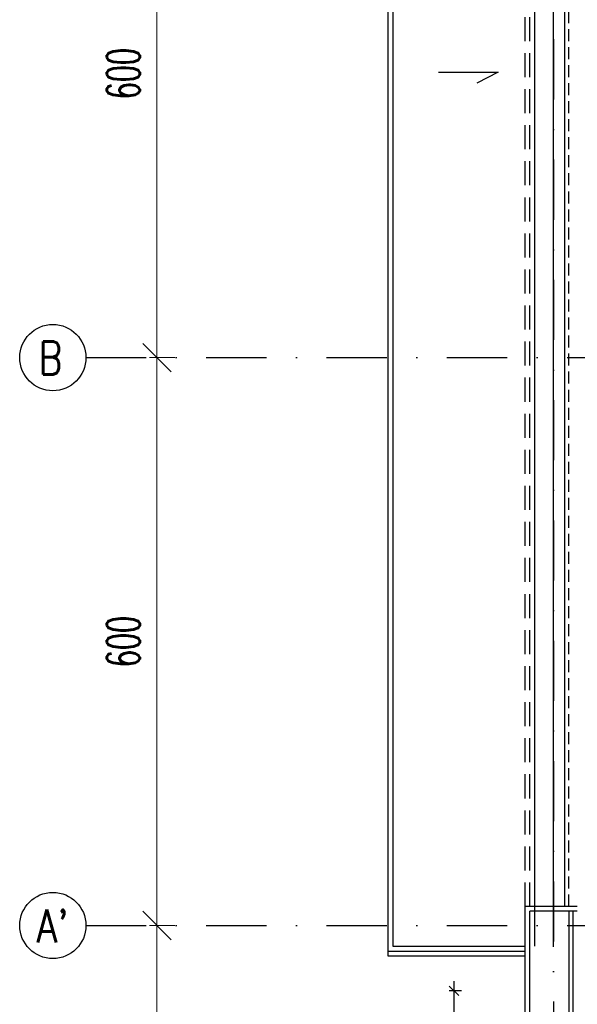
# Model space of a CAD drawing. Header units: centimetres. Extents: x -10702 to 24628, y -4437 to 19798.
# Tile 8 of 92: x 4366 to 4955, y 5517 to 6557. Entities that reach past the tile are written whole.
import ezdxf

# ---------------------------------------------------------------- set-up
doc = ezdxf.new("R2010")
doc.units = ezdxf.units.CM
doc.header["$PDMODE"] = 35
doc.header["$PDSIZE"] = 0.1
doc.linetypes.add('Kondygnacja  -0_5$0$HIDDEN', pattern=[9.525, 6.35, -3.175])
doc.linetypes.add('Osie rzutów$0$DASHDOT2', pattern=[12.7, 6.35, -3.175, 0, -3.175])
doc.layers.get('0').update_dxf_attribs({"color": 8})
doc.layers.get('DEFPOINTS').update_dxf_attribs({"color": 8})
doc.layers.add('Kondygnacja  -0_5$0$ARCH_INFO_WYMIARY', color=8, linetype='Continuous', lineweight=9)
doc.layers.add('Osie rzutów$0$ARCH_INFO_WYMIARY', color=8, linetype='Continuous', lineweight=9)
for name, color, linetype in [('Kondygnacja  -0_5$0$ARCH_NIEWIDOK_IST', 8, 'Kondygnacja  -0_5$0$HIDDEN'), ('Kondygnacja  -0_5$0$ARCH_OCIEPLENIE_IST', 8, 'Continuous'), ('Kondygnacja  -0_5$0$ARCH_PRZEKROJOWE_IST', 8, 'Continuous'), ('Kondygnacja  -0_5$0$ARCH_WIDOK_IST', 8, 'Continuous'), ('Osie rzutów$0$ARCH_INFO_OSIE_IST', 8, 'Osie rzutów$0$DASHDOT2'), ('Osie rzutów$0$ARCH_INFO_OSIE_OPISY_IST', 8, 'Continuous')]:
    doc.layers.add(name, color=color, linetype=linetype)
doc.styles.add('Kondygnacja  -0_5$0$Romans', font='Romans.shx', dxfattribs={"width": 0.7})
doc.styles.add('Osie rzutów$0$ROMANS-250-CM', font='romans.shx', dxfattribs={"width": 0.8, "height": 50})
doc.styles.add('Osie rzutów$0$wymiary_cuprum', font='Romans.shx', dxfattribs={"width": 0.6})
doc.dimstyles.new('Kondygnacja  -0_5$0$Wymiary 1-100', dxfattribs={"dimtxt": 12, "dimasz": 10, "dimexe": 5, "dimexo": 0, "dimgap": 4, "dimtad": 1, "dimrnd": 0.5, "dimzin": 12, "dimdsep": 46, "dimtxsty": 'Kondygnacja  -0_5$0$Romans', "dimblk": 'Kondygnacja  -0_5$0$_Oblique', "dimcen": 10, "dimdle": 10, "dimclrt": 55, "dimazin": 0, "dimtfac": 1, "dimtmove": 1, "dimatfit": 3, "dimfxl": 0, "dimtolj": 1, "dimtzin": 0, "dimarcsym": 0})
doc.dimstyles.new('Osie rzutów$0$ARCH_ CT', dxfattribs={"dimtxt": 20, "dimasz": 20, "dimexe": 12, "dimexo": 20, "dimgap": 5, "dimtad": 1, "dimdec": 1, "dimrnd": 0.5, "dimzin": 9, "dimdsep": 46, "dimtxsty": 'Osie rzutów$0$wymiary_cuprum', "dimblk": 'Osie rzutów$0$_Oblique', "dimcen": 8, "dimdle": 12, "dimclrd": 256, "dimclre": 256, "dimclrt": 55, "dimadec": 1, "dimazin": 0, "dimtfac": 1, "dimtdec": 1, "dimtmove": 1, "dimatfit": 2, "dimldrblk": 'Osie rzutów$0$_Dot', "dimfxl": 0, "dimtolj": 1, "dimtzin": 0, "dimlwd": -1, "dimlwe": -1, "dimarcsym": 0})

# ---------------------------------------------------------------- blocks, each defined once
blk = doc.blocks.new('Osie rzutów$0$_Oblique')
at = {"color": 0, "linetype": 'ByBlock', "lineweight": -2}
blk.add_line((-0.5, -0.5), (0.5, 0.5), dxfattribs=at)
blk = doc.blocks.new('*D128')
at = {"layer": 'DEFPOINTS', "color": 0}
for p in [(4545, 6800), (4511, 6200), (4545, 6200)]:
    blk.add_point(p, dxfattribs=at)
at = {"layer": 'Osie rzutów$0$ARCH_INFO_WYMIARY'}
for p, q in [((4511, 6808), (4511, 6192)), ((4530, 6800), (4503, 6800)), ((4530, 6200), (4503, 6200))]:
    blk.add_line(p, q, dxfattribs=at)
at = {"layer": 'Osie rzutów$0$ARCH_INFO_WYMIARY', "xscale": 30, "yscale": 30, "zscale": 30}
for p, rotation in [((4511, 6800), 90), ((4511, 6200), 270)]:
    blk.add_blockref('Osie rzutów$0$_Oblique', p, dxfattribs=dict(at, rotation=rotation))
at = {"layer": 'Osie rzutów$0$ARCH_INFO_WYMIARY', "color": 55, "insert": (4475.5, 6500), "char_height": 35, "attachment_point": 5, "rotation": 90, "style": 'Osie rzutów$0$wymiary_cuprum'}
blk.add_mtext('\\A1;600', dxfattribs=at)
blk = doc.blocks.new('Osie rzutów$0$_Dot')
at = {"color": 0, "linetype": 'ByBlock', "lineweight": -2}
blk.add_line((-0.5, 0), (-1, 0), dxfattribs=at)
at = {"color": 0, "linetype": 'ByBlock', "const_width": 0.5}
blk.add_lwpolyline([(-0.25, 0, 1), (0.25, 0, 1)], format="xyb", close=True, dxfattribs=at)
blk = doc.blocks.new('*D129')
at = {"layer": 'DEFPOINTS', "color": 0}
for p in [(4545, 6200), (4511, 5600), (4545, 5600)]:
    blk.add_point(p, dxfattribs=at)
at = {"layer": 'Osie rzutów$0$ARCH_INFO_WYMIARY'}
for p, q in [((4511, 6208), (4511, 5592)), ((4530, 6200), (4503, 6200)), ((4530, 5600), (4503, 5600))]:
    blk.add_line(p, q, dxfattribs=at)
at = {"layer": 'Osie rzutów$0$ARCH_INFO_WYMIARY', "xscale": 30, "yscale": 30, "zscale": 30}
for p, rotation in [((4511, 6200), 90), ((4511, 5600), 270)]:
    blk.add_blockref('Osie rzutów$0$_Oblique', p, dxfattribs=dict(at, rotation=rotation))
at = {"layer": 'Osie rzutów$0$ARCH_INFO_WYMIARY', "color": 55, "insert": (4475.5, 5900), "char_height": 35, "attachment_point": 5, "rotation": 90, "style": 'Osie rzutów$0$wymiary_cuprum'}
blk.add_mtext('\\A1;600', dxfattribs=at)
blk = doc.blocks.new('*D130')
at = {"layer": 'DEFPOINTS', "color": 0}
for p in [(4545, 5600), (4511, 5000), (4545, 5000)]:
    blk.add_point(p, dxfattribs=at)
at = {"layer": 'Osie rzutów$0$ARCH_INFO_WYMIARY'}
for p, q in [((4511, 5608), (4511, 4992)), ((4530, 5600), (4503, 5600)), ((4530, 5000), (4503, 5000))]:
    blk.add_line(p, q, dxfattribs=at)
at = {"layer": 'Osie rzutów$0$ARCH_INFO_WYMIARY', "xscale": 30, "yscale": 30, "zscale": 30}
for p, rotation in [((4511, 5600), 90), ((4511, 5000), 270)]:
    blk.add_blockref('Osie rzutów$0$_Oblique', p, dxfattribs=dict(at, rotation=rotation))
at = {"layer": 'Osie rzutów$0$ARCH_INFO_WYMIARY', "color": 55, "insert": (4475.5, 5300), "char_height": 35, "attachment_point": 5, "rotation": 90, "style": 'Osie rzutów$0$wymiary_cuprum'}
blk.add_mtext('\\A1;600', dxfattribs=at)
blk = doc.blocks.new('Kondygnacja  -0_5$0$_Oblique')
at = {"color": 0, "linetype": 'ByBlock', "lineweight": -2}
blk.add_line((-0.5, -0.5), (0.5, 0.5), dxfattribs=at)
blk = doc.blocks.new('*D205')
at = {"layer": 'DEFPOINTS', "color": 0}
for p in [(4824.8, 5531), (4985.4, 5531), (4824.8, 5331)]:
    blk.add_point(p, dxfattribs=at)
at = {"layer": 'Kondygnacja  -0_5$0$ARCH_INFO_WYMIARY', "color": 0, "lineweight": -2}
for p, q in [((4824.8, 5321), (4824.8, 5541)), ((4832.8, 5531), (4819.8, 5531)), ((4824.8, 5331), (4819.8, 5331))]:
    blk.add_line(p, q, dxfattribs=at)
at = {"layer": 'Kondygnacja  -0_5$0$ARCH_INFO_WYMIARY', "color": 0, "lineweight": -2, "xscale": 10, "yscale": 10, "zscale": 10}
for p, rotation in [((4824.8, 5531), 90), ((4824.8, 5331), 270)]:
    blk.add_blockref('Kondygnacja  -0_5$0$_Oblique', p, dxfattribs=dict(at, rotation=rotation))
at = {"layer": 'Kondygnacja  -0_5$0$ARCH_INFO_WYMIARY', "color": 55, "insert": (4814.8, 5431), "char_height": 12, "attachment_point": 5, "rotation": 90, "style": 'Kondygnacja  -0_5$0$Romans'}
blk.add_mtext('\\A1;200', dxfattribs=at)
blk = doc.blocks.new('Osie rzutów')
at = {"layer": 'Osie rzutów$0$ARCH_INFO_OSIE_IST', "ltscale": 10}
for p, q in [((4930, 12510), (4930, 4623.26)), ((4436.04, 6200), (15156.54, 6200)), ((4436.04, 5600), (15156.54, 5600))]:
    blk.add_line(p, q, dxfattribs=at)
at = {"layer": 'Osie rzutów$0$ARCH_INFO_OSIE_OPISY_IST'}
for centre in [(4401.04, 6200), (4401.04, 5600)]:
    blk.add_circle(centre, 35, dxfattribs=at)
at = {"layer": 'Osie rzutów$0$ARCH_INFO_OSIE_OPISY_IST', "style": 'Osie rzutów$0$ROMANS-250-CM', "width": 0.8}
for s, p in [('B', (4385.94, 6182.15)), ("A'", (4384.05, 5581.84))]:
    blk.add_text(s, height=35, dxfattribs=at).set_placement(p)
at = {"layer": 'Osie rzutów$0$ARCH_INFO_WYMIARY'}
for base, p1, p2, picture, middle in [((4511.04, 6200), (4544.98, 6800), (4544.98, 6200), '*D128', (4475.54, 6500)), ((4511.04, 5600), (4544.98, 6200), (4544.98, 5600), '*D129', (4475.54, 5900)), ((4511.04, 5000), (4544.98, 5600), (4544.98, 5000), '*D130', (4475.54, 5300))]:
    dim = blk.add_linear_dim(base=base, p1=p1, p2=p2, angle=270, dimstyle='Osie rzutów$0$ARCH_ CT', override={"dimtxt": 35, "dimasz": 30, "dimexe": 8, "dimexo": 15, "dimgap": 18, "dimdle": 8}, dxfattribs=at)
    dim.commit()
    dim.dimension.update_dxf_attribs({"geometry": picture, "text_midpoint": middle})

msp = doc.modelspace()

# ---------------------------------------------------------------- linework, layer by layer
at = {"layer": 'Kondygnacja  -0_5$0$ARCH_NIEWIDOK_IST', "ltscale": 2}
msp.add_line((4946, 5620), (4946, 9686.829), dxfattribs=at)
at = {"layer": 'Kondygnacja  -0_5$0$ARCH_NIEWIDOK_IST', "ltscale": 4}
for points in [[(4900, 5620), (4900, 8885), (4800, 8985), (4900, 9085), (4955, 9085)], [(4904.998, 5620), (4905, 8887.071), (4807.071, 8985), (4902.071, 9080), (4955, 9080)]]:
    msp.add_lwpolyline(points, dxfattribs=at)
at = {"layer": 'Kondygnacja  -0_5$0$ARCH_OCIEPLENIE_IST'}
msp.add_line((4950.5, 4935), (4950.5, 5615), dxfattribs=at)
at = {"layer": 'Kondygnacja  -0_5$0$ARCH_PRZEKROJOWE_IST', "ltscale": 4}
for p, q in [((4900, 4926), (4900, 5620)), ((4955, 5620), (4900, 5620)), ((4905, 4931), (4905, 5615)), ((4955, 5615), (4905, 5615))]:
    msp.add_line(p, q, dxfattribs=at)
msp.add_lwpolyline([(4955, 5615), (4946, 5615), (4946, 4940), (4946, 4940)], dxfattribs=at)
at = {"layer": 'Kondygnacja  -0_5$0$ARCH_WIDOK_IST'}
for p, q in [((4760, 11215), (4760, 5578)), ((4755, 11210), (4755, 5568)), ((4910, 5578), (4910, 9560)), ((4930, 5577.609), (4930, 9560)), ((4808.509, 6501.708), (4871.533, 6501.708)), ((4871.533, 6501.708), (4849.045, 6490.093)), ((4760, 5578), (4900, 5578)), ((4755, 5573), (4900, 5573)), ((4755, 5568), (4900, 5568))]:
    msp.add_line(p, q, dxfattribs=at)
msp.add_lwpolyline([(4946, 5620), (4942, 5620), (4942, 9686.829)], dxfattribs=at)

# ---------------------------------------------------------------- block references
at = {"layer": 'Osie rzutów$0$ARCH_INFO_OSIE_OPISY_IST'}
msp.add_blockref('Osie rzutów', (0, 0), dxfattribs=at)

# ---------------------------------------------------------------- dimensions: what is measured, and where the dimension line sits
at = {"layer": 'Kondygnacja  -0_5$0$ARCH_INFO_WYMIARY'}
dim = msp.add_linear_dim(base=(4824.841, 5531), p1=(4824.841, 5331), p2=(4985.383, 5531), angle=90, dimstyle='Kondygnacja  -0_5$0$Wymiary 1-100', dxfattribs=at)
dim.commit()
dim.dimension.update_dxf_attribs({"geometry": '*D205', "text_midpoint": (4814.841, 5431)})

doc.saveas('drawing.dxf')
